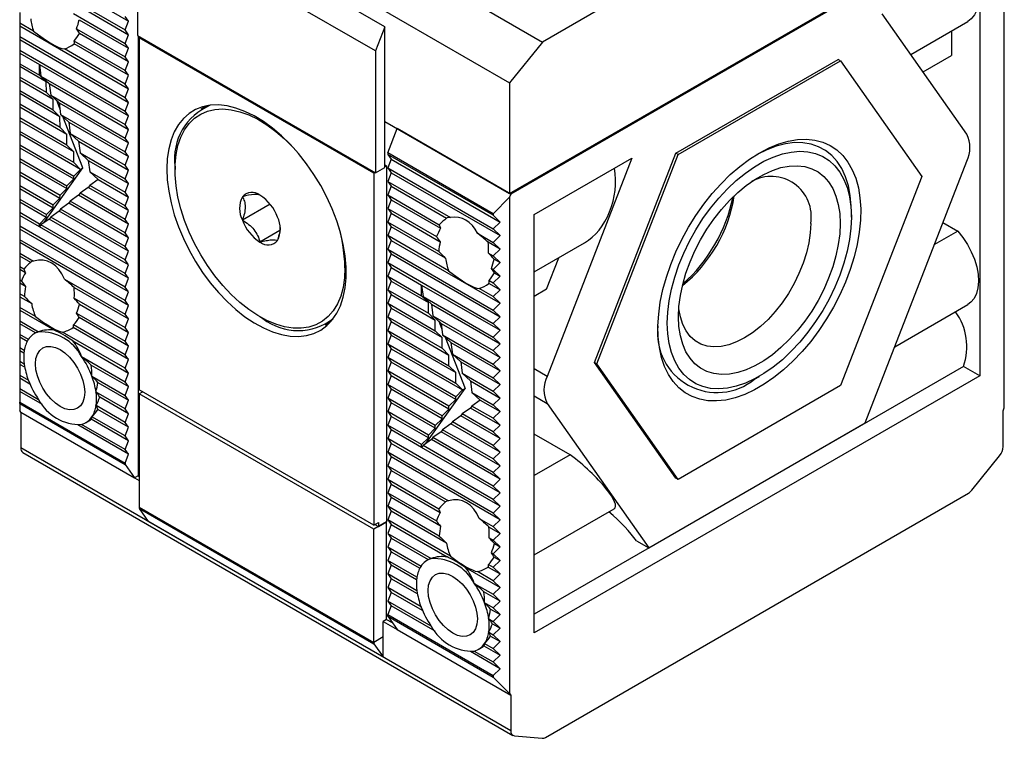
# Model space of a CAD drawing. Header units: millimetres. Extents: x 13 to 546, y 13 to 419.
# Tile 11 of 13: x 457 to 516, y 278 to 321. Entities that reach past the tile are written whole.
import ezdxf

# ---------------------------------------------------------------- set-up
doc = ezdxf.new("R2010")
doc.units = ezdxf.units.MM
doc.header["$LTSCALE"] = 2

msp = doc.modelspace()

# ---------------------------------------------------------------- linework, layer by layer
for p, q in [((458.979, 336.906), (488.395, 319.925)), ((456.999, 334.443), (486.415, 317.462)), ((514.133, 334.783), (488.395, 319.925)), ((478.884, 320.843), (464.53, 329.129)), ((486.415, 310.78), (516.113, 327.924)), ((516.184, 327.884), (486.485, 310.739)), ((478.318, 319.385), (463.964, 327.671)), ((463.964, 327.671), (463.964, 320.311)), ((516.255, 297.854), (516.255, 327.783)), ((456.858, 324.976), (463.426, 321.184)), ((514.77, 325.026), (514.77, 299.795)), ((459.438, 322.842), (463.222, 320.658)), ((460.079, 322.3), (463.426, 320.367)), ((456.858, 321.709), (456.858, 321.065)), ((460.112, 321.636), (463.222, 319.841)), ((463.426, 321.184), (463.222, 321.474)), ((513.99, 314.369), (508.887, 321.63)), ((456.858, 321.065), (456.858, 320.893)), ((457.698, 320.58), (456.858, 321.065)), ((456.858, 320.893), (463.426, 317.101)), ((456.858, 320.893), (456.858, 320.249)), ((460.445, 321.272), (463.426, 319.551)), ((463.222, 320.658), (463.426, 321.184)), ((478.884, 320.843), (478.318, 319.385)), ((478.884, 315.127), (478.884, 320.843)), ((510.616, 319.17), (514.057, 321.157)), ((456.858, 320.249), (463.222, 316.575)), ((456.858, 320.249), (456.858, 320.076)), ((460.287, 320.719), (463.222, 319.025)), ((463.426, 318.734), (460.461, 320.446)), ((463.426, 320.367), (463.222, 320.658)), ((463.222, 319.841), (463.426, 320.367)), ((463.964, 320.311), (478.318, 312.024)), ((463.999, 320.29), (463.999, 293.753)), ((464.07, 320.168), (464.141, 320.209)), ((464.07, 320.168), (464.07, 298.938)), ((478.212, 312.004), (464.07, 320.168)), ((513.073, 320.589), (513.073, 319.114)), ((456.858, 320.076), (463.426, 316.285)), ((456.858, 320.076), (456.858, 319.432)), ((463.426, 317.918), (460.137, 319.816)), ((463.222, 318.208), (460.145, 319.984)), ((463.426, 319.551), (463.222, 319.841)), ((488.395, 319.925), (486.415, 317.462)), ((456.858, 319.432), (463.222, 315.759)), ((456.858, 319.432), (456.858, 319.26)), ((456.858, 319.26), (458.052, 318.57)), ((456.858, 319.26), (456.858, 318.616)), ((463.222, 317.392), (459.553, 319.51)), ((463.222, 319.025), (463.426, 319.551)), ((463.426, 318.734), (463.222, 319.025)), ((478.318, 319.385), (478.318, 312.024)), ((511.353, 318.121), (513.073, 319.114)), ((456.858, 318.616), (458.054, 317.925)), ((456.858, 318.616), (456.858, 318.443)), ((458.464, 317.516), (456.858, 318.443)), ((456.858, 318.443), (456.858, 317.799)), ((458.052, 318.57), (463.426, 315.468)), ((458.052, 318.57), (458.142, 317.874)), ((458.054, 317.925), (458.052, 318.57)), ((463.222, 318.208), (463.426, 318.734)), ((496.436, 313.217), (506.234, 318.873)), ((496.577, 313.135), (506.375, 318.792)), ((506.375, 318.792), (506.234, 318.873)), ((506.375, 318.792), (511.274, 311.821)), ((458.466, 316.871), (456.858, 317.799)), ((456.858, 317.799), (456.858, 317.627)), ((458.464, 317.516), (458.054, 317.925)), ((458.142, 317.874), (463.222, 314.942)), ((458.142, 317.874), (458.641, 317.414)), ((463.426, 317.918), (463.222, 318.208)), ((463.222, 317.392), (463.426, 317.918)), ((458.877, 316.461), (456.858, 317.627)), ((456.858, 317.627), (456.858, 316.983)), ((458.466, 316.871), (458.464, 317.516)), ((458.641, 317.414), (463.426, 314.652)), ((458.641, 317.414), (458.732, 316.718)), ((463.426, 317.101), (463.222, 317.392)), ((486.415, 317.462), (486.415, 310.78)), ((458.879, 315.816), (456.858, 316.983)), ((456.858, 316.983), (456.858, 316.81)), ((459.289, 315.407), (456.858, 316.81)), ((456.858, 316.81), (456.858, 316.166)), ((458.877, 316.461), (458.466, 316.871)), ((458.732, 316.718), (463.222, 314.125)), ((458.732, 316.718), (459.23, 316.257)), ((463.222, 316.575), (463.426, 317.101)), ((459.291, 314.761), (456.858, 316.166)), ((456.858, 316.166), (456.858, 315.994)), ((459.702, 314.352), (456.858, 315.994)), ((456.858, 315.994), (456.858, 315.35)), ((458.879, 315.816), (458.877, 316.461)), ((459.275, 315.91), (459.089, 316.388)), ((459.23, 316.257), (463.426, 313.835)), ((459.23, 316.257), (459.321, 315.561)), ((463.426, 316.285), (463.222, 316.575)), ((463.222, 315.759), (463.426, 316.285)), ((468.145, 316.076), (467.78, 315.865)), ((459.289, 315.407), (458.879, 315.816)), ((459.291, 314.761), (459.289, 315.407)), ((459.321, 315.561), (463.222, 313.309)), ((459.321, 315.561), (459.82, 315.1)), ((460.676, 312.329), (459.464, 315.429)), ((463.426, 315.468), (463.222, 315.759)), ((463.222, 314.942), (463.426, 315.468)), ((459.704, 313.707), (456.858, 315.35)), ((456.858, 315.35), (456.858, 315.177)), ((460.114, 313.297), (456.858, 315.177)), ((456.858, 315.177), (456.858, 314.533)), ((459.82, 315.1), (463.426, 313.019)), ((459.82, 315.1), (459.91, 314.404)), ((463.426, 314.652), (463.222, 314.942)), ((478.884, 315.127), (486.415, 310.78)), ((478.884, 312.351), (478.884, 315.127)), ((460.116, 312.652), (456.858, 314.533)), ((456.858, 314.533), (456.858, 314.361)), ((460.527, 312.243), (456.858, 314.361)), ((456.858, 314.361), (456.858, 313.717)), ((459.702, 314.352), (459.291, 314.761)), ((459.704, 313.707), (459.702, 314.352)), ((459.91, 314.404), (463.222, 312.492)), ((459.91, 314.404), (460.409, 313.944)), ((463.222, 314.125), (463.426, 314.652)), ((479.061, 313.241), (479.627, 314.699)), ((486.485, 310.739), (479.627, 314.699)), ((456.858, 313.717), (460.116, 311.835)), ((456.858, 313.717), (456.858, 313.544)), ((460.114, 313.297), (459.704, 313.707)), ((460.409, 313.944), (463.426, 312.202)), ((460.409, 313.944), (460.499, 313.247)), ((463.426, 313.835), (463.222, 314.125)), ((463.222, 313.309), (463.426, 313.835)), ((456.858, 313.544), (460.114, 311.664)), ((456.858, 313.544), (456.858, 312.9)), ((460.116, 312.652), (460.114, 313.297)), ((460.499, 313.247), (463.222, 311.676)), ((460.499, 313.247), (460.998, 312.787)), ((463.426, 313.019), (463.222, 313.309)), ((485.425, 309.567), (479.061, 313.241)), ((479.061, 313.241), (479.061, 313.147)), ((485.425, 309.473), (479.061, 313.147)), ((479.061, 313.147), (479.265, 312.857)), ((491.537, 300.59), (496.436, 313.217)), ((491.678, 300.509), (496.577, 313.135)), ((496.577, 313.135), (496.436, 313.217)), ((456.858, 312.9), (459.704, 311.257)), ((456.858, 312.9), (456.858, 312.727)), ((456.858, 312.727), (459.702, 311.086)), ((456.858, 312.727), (456.858, 312.084)), ((460.527, 312.243), (460.116, 312.652)), ((460.998, 312.787), (463.426, 311.385)), ((460.998, 312.787), (461.089, 312.091)), ((463.222, 312.492), (463.426, 313.019)), ((463.426, 312.202), (463.222, 312.492)), ((466.227, 312.431), (466.227, 312.227)), ((478.884, 312.514), (478.99, 312.453)), ((478.99, 312.453), (478.884, 312.392)), ((478.99, 312.453), (478.99, 290.978)), ((479.265, 312.857), (479.061, 312.331)), ((479.265, 312.857), (485.833, 309.065)), ((487.9, 309.514), (493.782, 312.91)), ((493.782, 312.91), (488.679, 299.757)), ((507.867, 296.953), (513.99, 312.736)), ((456.858, 312.084), (459.291, 310.679)), ((456.858, 312.084), (456.858, 311.911)), ((456.858, 311.911), (459.289, 310.507)), ((456.858, 311.911), (456.858, 311.267)), ((458.312, 309.013), (460.676, 312.329)), ((460.114, 311.664), (460.116, 311.835)), ((460.116, 311.835), (460.527, 312.243)), ((460.527, 312.243), (460.676, 312.329)), ((461.089, 312.091), (463.222, 310.859)), ((461.089, 312.091), (461.587, 311.63)), ((463.222, 311.676), (463.426, 312.202)), ((478.283, 312.045), (478.212, 312.004)), ((478.212, 312.004), (478.212, 290.774)), ((478.318, 312.024), (478.884, 312.351)), ((479.061, 312.331), (485.425, 308.657)), ((479.061, 312.331), (479.265, 312.04)), ((479.265, 312.04), (479.061, 311.514)), ((479.265, 312.04), (485.833, 308.248)), ((456.858, 311.267), (458.879, 310.1)), ((456.858, 311.267), (456.858, 311.094)), ((459.702, 311.086), (459.704, 311.257)), ((459.704, 311.257), (460.114, 311.664)), ((461.089, 311.274), (460.998, 311.154)), ((461.587, 311.63), (461.089, 311.274)), ((463.222, 310.043), (461.089, 311.274)), ((461.587, 311.63), (463.426, 310.569)), ((463.426, 311.385), (463.222, 311.676)), ((463.222, 310.859), (463.426, 311.385)), ((479.061, 311.514), (482.845, 309.33)), ((479.061, 311.514), (479.265, 311.224)), ((511.274, 311.821), (506.375, 299.195)), ((456.858, 311.094), (458.877, 309.929)), ((456.858, 311.094), (456.858, 310.45)), ((459.289, 310.507), (459.291, 310.679)), ((459.291, 310.679), (459.702, 311.086)), ((460.409, 310.677), (459.91, 310.321)), ((460.499, 310.798), (460.409, 310.677)), ((463.426, 308.936), (460.409, 310.677)), ((460.998, 311.154), (460.499, 310.798)), ((463.222, 309.226), (460.499, 310.798)), ((463.426, 309.752), (460.998, 311.154)), ((463.426, 310.569), (463.222, 310.859)), ((479.265, 311.224), (479.061, 310.698)), ((479.061, 310.698), (482.17, 308.902)), ((479.061, 310.698), (479.265, 310.407)), ((479.265, 311.224), (482.612, 309.291)), ((486.485, 310.739), (486.415, 310.557)), ((456.858, 310.45), (458.466, 309.522)), ((456.858, 310.45), (456.858, 310.278)), ((456.858, 310.278), (458.464, 309.35)), ((456.858, 310.278), (456.858, 309.634)), ((458.877, 309.929), (458.879, 310.1)), ((458.879, 310.1), (459.289, 310.507)), ((459.82, 310.201), (459.321, 309.845)), ((459.91, 310.321), (459.82, 310.201)), ((463.426, 308.119), (459.82, 310.201)), ((463.222, 308.41), (459.91, 310.321)), ((463.222, 310.043), (463.426, 310.569)), ((471.966, 310.139), (470.293, 309.173)), ((479.265, 310.407), (479.061, 309.881)), ((479.265, 310.407), (482.246, 308.686)), ((485.425, 309.567), (486.415, 310.557)), ((486.415, 310.557), (486.415, 280.628)), ((458.054, 308.943), (456.858, 309.634)), ((456.858, 309.634), (456.858, 309.461)), ((458.052, 308.772), (456.858, 309.461)), ((456.858, 309.461), (456.858, 308.817)), ((458.464, 309.35), (458.466, 309.522)), ((458.466, 309.522), (458.877, 309.929)), ((459.23, 309.725), (458.732, 309.369)), ((459.321, 309.845), (459.23, 309.725)), ((463.426, 307.303), (459.23, 309.725)), ((463.222, 307.593), (459.321, 309.845)), ((463.426, 309.752), (463.222, 310.043)), ((463.222, 309.226), (463.426, 309.752)), ((479.061, 309.881), (481.996, 308.187)), ((479.061, 309.881), (479.265, 309.591)), ((479.265, 309.591), (479.061, 309.064)), ((479.265, 309.591), (482.23, 307.879)), ((485.425, 309.567), (485.425, 309.473)), ((485.833, 309.065), (485.425, 309.473)), ((487.9, 284.283), (487.9, 309.514)), ((507.027, 309.369), (507.027, 309.696)), ((458.052, 308.772), (458.054, 308.943)), ((458.142, 308.892), (458.052, 308.772)), ((458.054, 308.943), (458.464, 309.35)), ((458.641, 309.248), (458.142, 308.892)), ((463.222, 305.96), (458.142, 308.892)), ((458.732, 309.369), (458.641, 309.248)), ((463.426, 306.486), (458.641, 309.248)), ((463.222, 306.777), (458.732, 309.369)), ((463.426, 308.936), (463.222, 309.226)), ((463.222, 308.41), (463.426, 308.936)), ((482.137, 307.289), (479.061, 309.064)), ((479.061, 309.064), (479.265, 308.774)), ((485.425, 308.657), (485.833, 309.065)), ((512.554, 309.035), (513.448, 308.519)), ((463.222, 305.144), (456.858, 308.817)), ((456.858, 308.817), (456.858, 308.645)), ((463.426, 304.853), (456.858, 308.645)), ((456.858, 308.645), (456.858, 308.001)), ((463.426, 305.67), (458.052, 308.772)), ((463.426, 308.119), (463.222, 308.41)), ((472.558, 308.549), (471.353, 307.854)), ((479.265, 308.774), (479.061, 308.248)), ((482.554, 306.876), (479.265, 308.774)), ((484.469, 308.392), (485.425, 307.84)), ((485.833, 308.248), (485.425, 308.657)), ((513.448, 308.519), (512.039, 307.706)), ((463.222, 304.327), (456.858, 308.001)), ((456.858, 308.001), (456.858, 307.828)), ((463.426, 304.037), (456.858, 307.828)), ((456.858, 307.828), (456.858, 307.184)), ((463.222, 307.593), (463.426, 308.119)), ((482.73, 306.13), (479.061, 308.248)), ((479.061, 308.248), (479.265, 307.957)), ((479.265, 307.957), (479.061, 307.431)), ((479.265, 307.957), (485.833, 304.166)), ((485.833, 307.432), (485.11, 307.849)), ((485.425, 307.84), (485.833, 308.248)), ((485.833, 307.432), (485.425, 307.84)), ((487.9, 306.057), (490.929, 307.805)), ((456.858, 307.184), (457.698, 306.699)), ((456.858, 307.184), (456.858, 307.012)), ((463.426, 307.303), (463.222, 307.593)), ((463.222, 306.777), (463.426, 307.303)), ((479.061, 307.431), (485.425, 303.758)), ((479.061, 307.431), (479.265, 307.141)), ((479.265, 307.141), (479.061, 306.615)), ((479.265, 307.141), (485.833, 303.349)), ((485.144, 307.186), (485.425, 307.024)), ((485.425, 307.024), (485.833, 307.432)), ((457.522, 306.628), (456.858, 307.012)), ((456.858, 307.012), (456.858, 306.368)), ((463.426, 306.486), (463.222, 306.777)), ((479.061, 306.615), (485.425, 302.941)), ((479.061, 306.615), (479.265, 306.324)), ((485.833, 306.615), (485.425, 307.024)), ((485.425, 306.207), (485.833, 306.615)), ((485.477, 306.821), (485.833, 306.615)), ((488.639, 305.009), (489.377, 306.909)), ((457.106, 306.225), (456.858, 306.368)), ((456.858, 306.368), (456.858, 306.195)), ((457.199, 305.998), (456.858, 306.195)), ((456.858, 306.195), (456.858, 305.551)), ((463.222, 305.96), (463.426, 306.486)), ((463.426, 305.67), (463.222, 305.96)), ((479.265, 306.324), (479.061, 305.798)), ((479.265, 306.324), (481.103, 305.263)), ((485.318, 306.269), (485.425, 306.207)), ((485.833, 305.799), (485.425, 306.207)), ((485.492, 305.996), (485.833, 305.799)), ((456.964, 305.49), (456.858, 305.551)), ((456.858, 305.551), (456.858, 305.379)), ((457.214, 305.173), (456.858, 305.379)), ((456.858, 305.379), (456.858, 304.735)), ((459.553, 305.628), (463.222, 303.51)), ((463.222, 305.144), (463.426, 305.67)), ((479.061, 305.798), (481.106, 304.618)), ((479.061, 305.798), (479.265, 305.508)), ((479.265, 305.508), (479.061, 304.982)), ((479.265, 305.508), (481.516, 304.208)), ((485.169, 305.366), (485.833, 304.982)), ((485.177, 305.534), (485.425, 305.391)), ((485.425, 305.391), (485.833, 305.799)), ((485.833, 304.982), (485.425, 305.391)), ((457.139, 304.572), (456.858, 304.735)), ((456.858, 304.735), (456.858, 304.562)), ((460.137, 305.118), (463.426, 303.22)), ((463.426, 304.853), (463.222, 305.144)), ((463.222, 304.327), (463.426, 304.853)), ((479.061, 304.982), (481.518, 303.563)), ((479.061, 304.982), (479.265, 304.691)), ((481.103, 305.263), (485.833, 302.533)), ((481.103, 305.263), (481.194, 304.567)), ((481.106, 304.618), (481.103, 305.263)), ((485.425, 304.574), (484.584, 305.059)), ((485.425, 304.574), (485.833, 304.982)), ((488.639, 305.009), (487.9, 304.582)), ((456.858, 304.562), (457.581, 304.145)), ((456.858, 304.562), (456.858, 303.918)), ((460.145, 304.47), (463.222, 302.694)), ((460.461, 304.115), (463.426, 302.403)), ((463.426, 304.037), (463.222, 304.327)), ((479.265, 304.691), (479.061, 304.165)), ((479.061, 304.165), (481.931, 302.509)), ((479.061, 304.165), (479.265, 303.875)), ((479.265, 304.691), (481.928, 303.154)), ((481.516, 304.208), (481.106, 304.618)), ((481.194, 304.567), (485.425, 302.124)), ((481.194, 304.567), (481.693, 304.106)), ((481.518, 303.563), (481.516, 304.208)), ((485.833, 304.166), (485.425, 304.574)), ((485.425, 303.758), (485.833, 304.166)), ((457.813, 303.367), (456.858, 303.918)), ((456.858, 303.918), (456.858, 303.746)), ((456.858, 303.746), (458.949, 302.538)), ((456.858, 303.746), (456.858, 303.102)), ((460.287, 303.572), (463.222, 301.877)), ((463.222, 303.51), (463.426, 304.037)), ((479.265, 303.875), (479.061, 303.349)), ((479.265, 303.875), (482.341, 302.099)), ((481.928, 303.154), (481.518, 303.563)), ((481.693, 304.106), (485.833, 301.716)), ((481.693, 304.106), (481.783, 303.41)), ((485.833, 303.349), (485.425, 303.758)), ((509.649, 301.546), (514.057, 304.091)), ((456.858, 303.102), (458.001, 302.442)), ((456.858, 303.102), (456.858, 302.929)), ((457.816, 302.376), (456.858, 302.929)), ((456.858, 302.929), (456.858, 302.285)), ((463.426, 301.587), (460.445, 303.308)), ((463.426, 303.22), (463.222, 303.51)), ((463.222, 302.694), (463.426, 303.22)), ((471.353, 303.348), (471.529, 303.246)), ((475.28, 302.874), (475.645, 303.085)), ((479.061, 303.349), (482.343, 301.454)), ((479.061, 303.349), (479.265, 303.058)), ((479.265, 303.058), (479.061, 302.532)), ((479.265, 303.058), (482.753, 301.044)), ((481.783, 303.41), (485.425, 301.308)), ((481.783, 303.41), (482.282, 302.95)), ((481.931, 302.509), (481.928, 303.154)), ((482.14, 303.081), (482.327, 302.603)), ((482.282, 302.95), (485.833, 300.9)), ((482.282, 302.95), (482.372, 302.253)), ((485.425, 302.941), (485.833, 303.349)), ((485.833, 302.533), (485.425, 302.941)), ((457.873, 302.409), (457.747, 302.337)), ((463.222, 300.244), (459.438, 302.429)), ((463.426, 300.77), (460.079, 302.703)), ((463.222, 301.061), (460.112, 302.856)), ((463.426, 302.403), (463.222, 302.694)), ((463.222, 301.877), (463.426, 302.403)), ((479.061, 302.532), (482.755, 300.399)), ((479.061, 302.532), (479.265, 302.242)), ((482.341, 302.099), (481.931, 302.509)), ((485.425, 302.124), (485.833, 302.533)), ((457.379, 301.984), (456.858, 302.285)), ((456.858, 302.285), (456.858, 302.112)), ((457.304, 301.855), (456.858, 302.112)), ((456.858, 302.112), (456.858, 301.469)), ((460.054, 301.901), (463.426, 299.954)), ((463.426, 301.587), (463.222, 301.877)), ((479.265, 302.242), (479.061, 301.716)), ((479.265, 302.242), (483.166, 299.99)), ((482.343, 301.454), (482.341, 302.099)), ((482.372, 302.253), (485.425, 300.491)), ((482.372, 302.253), (482.871, 301.793)), ((482.515, 302.122), (483.728, 299.021)), ((482.871, 301.793), (485.833, 300.083)), ((482.871, 301.793), (482.962, 301.097)), ((485.833, 301.716), (485.425, 302.124)), ((457.134, 301.309), (456.858, 301.469)), ((456.858, 301.469), (456.858, 301.296)), ((457.115, 301.148), (456.858, 301.296)), ((456.858, 301.296), (456.858, 300.652)), ((463.222, 301.061), (463.426, 301.587)), ((479.061, 301.716), (483.168, 299.345)), ((479.061, 301.716), (479.265, 301.425)), ((479.265, 301.425), (479.061, 300.899)), ((479.265, 301.425), (483.578, 298.935)), ((482.753, 301.044), (482.343, 301.454)), ((485.425, 301.308), (485.833, 301.716)), ((485.833, 300.9), (485.425, 301.308)), ((457.134, 300.493), (456.858, 300.652)), ((456.858, 300.652), (456.858, 300.479)), ((460.593, 300.945), (463.222, 299.428)), ((463.426, 300.77), (463.222, 301.061)), ((463.222, 300.244), (463.426, 300.77)), ((483.168, 298.528), (479.061, 300.899)), ((479.061, 300.899), (479.265, 300.609)), ((479.265, 300.609), (479.061, 300.082)), ((483.166, 298.357), (479.265, 300.609)), ((482.755, 300.399), (482.753, 301.044)), ((482.962, 301.097), (485.425, 299.675)), ((482.962, 301.097), (483.46, 300.636)), ((483.46, 300.636), (485.833, 299.267)), ((483.46, 300.636), (483.551, 299.94)), ((485.425, 300.491), (485.833, 300.9)), ((491.537, 300.59), (491.678, 300.509)), ((496.436, 293.62), (491.537, 300.59)), ((457.164, 300.303), (456.858, 300.479)), ((456.858, 300.479), (456.858, 299.835)), ((461.176, 300.436), (463.426, 299.137)), ((463.426, 299.954), (463.222, 300.244)), ((482.755, 297.95), (479.061, 300.082)), ((479.061, 300.082), (479.265, 299.792)), ((483.166, 299.99), (482.755, 300.399)), ((483.168, 299.345), (483.166, 299.99)), ((485.833, 300.083), (485.425, 300.491)), ((485.425, 299.675), (485.833, 300.083)), ((513.791, 300.36), (487.9, 285.413)), ((488.679, 299.757), (487.9, 300.207)), ((496.577, 293.538), (491.678, 300.509)), ((514.77, 299.795), (513.791, 300.36)), ((456.858, 299.835), (457.379, 299.535)), ((456.858, 299.835), (456.858, 299.663)), ((456.858, 299.663), (457.469, 299.31)), ((456.858, 299.663), (456.858, 299.019)), ((461.216, 299.769), (463.222, 298.611)), ((461.576, 299.389), (463.426, 298.321)), ((463.222, 299.428), (463.426, 299.954)), ((463.426, 299.137), (463.222, 299.428)), ((479.265, 299.792), (479.061, 299.266)), ((482.753, 297.778), (479.265, 299.792)), ((483.551, 299.94), (485.425, 298.858)), ((483.551, 299.94), (484.05, 299.479)), ((484.05, 299.479), (485.833, 298.45)), ((484.05, 299.479), (484.14, 298.783)), ((485.833, 299.267), (485.425, 299.675)), ((514.77, 299.795), (487.9, 284.283)), ((501.194, 299.592), (501.477, 299.756)), ((456.858, 299.019), (458.001, 298.359)), ((456.858, 299.019), (456.858, 298.846)), ((458.235, 298.051), (456.858, 298.846)), ((456.858, 298.846), (456.858, 298.202)), ((463.222, 297.795), (461.461, 298.811)), ((463.222, 298.611), (463.426, 299.137)), ((478.212, 290.774), (464.07, 298.938)), ((464.282, 298.815), (464.07, 298.693)), ((482.343, 297.371), (479.061, 299.266)), ((479.061, 299.266), (479.265, 298.976)), ((479.265, 298.976), (479.061, 298.449)), ((482.341, 297.2), (479.265, 298.976)), ((481.363, 295.706), (483.728, 299.021)), ((483.578, 298.935), (483.168, 299.345)), ((483.168, 298.528), (483.578, 298.935)), ((483.578, 298.935), (483.728, 299.021)), ((484.14, 298.783), (485.425, 298.042)), ((484.14, 298.783), (484.639, 298.323)), ((485.425, 298.858), (485.833, 299.267)), ((485.833, 298.45), (485.425, 298.858)), ((506.375, 299.195), (496.577, 293.538)), ((456.858, 298.202), (463.222, 294.529)), ((456.858, 298.109), (456.858, 298.202)), ((463.426, 297.504), (461.693, 298.504)), ((463.426, 298.321), (463.222, 298.611)), ((463.222, 297.795), (463.426, 298.321)), ((478.212, 290.529), (464.07, 298.693)), ((464.07, 298.693), (464.07, 291.875)), ((481.931, 296.793), (479.061, 298.449)), ((479.061, 298.449), (479.265, 298.159)), ((482.755, 297.95), (483.166, 298.357)), ((483.166, 298.357), (483.168, 298.528)), ((484.639, 298.323), (484.14, 297.967)), ((484.639, 298.323), (485.833, 297.633)), ((485.425, 298.042), (485.833, 298.45)), ((487.9, 298.574), (488.679, 298.124)), ((456.858, 298.109), (463.222, 294.435)), ((456.858, 298.109), (456.858, 297.69)), ((456.928, 297.59), (456.858, 297.69)), ((456.928, 297.59), (456.928, 295.437)), ((456.928, 297.59), (463.787, 293.63)), ((463.222, 296.978), (461.461, 297.995)), ((463.426, 296.688), (461.576, 297.755)), ((463.426, 297.504), (463.222, 297.795)), ((479.265, 298.159), (479.061, 297.633)), ((481.518, 296.214), (479.061, 297.633)), ((479.061, 297.633), (479.265, 297.342)), ((481.928, 296.621), (479.265, 298.159)), ((482.343, 297.371), (482.753, 297.778)), ((482.753, 297.778), (482.755, 297.95)), ((484.05, 297.846), (483.551, 297.49)), ((484.14, 297.967), (484.05, 297.846)), ((485.833, 296.817), (484.05, 297.846)), ((485.425, 297.225), (484.14, 297.967)), ((485.833, 297.633), (485.425, 298.042)), ((485.425, 297.225), (485.833, 297.633)), ((488.679, 298.124), (494.803, 289.411)), ((516.184, 297.671), (516.255, 297.854)), ((516.184, 295.518), (516.184, 297.671)), ((460.847, 296.967), (460.973, 297.04)), ((463.426, 295.871), (461.176, 297.17)), ((463.222, 296.162), (461.216, 297.32)), ((463.222, 296.978), (463.426, 297.504)), ((479.265, 297.342), (479.061, 296.816)), ((481.516, 296.043), (479.265, 297.342)), ((481.931, 296.793), (482.341, 297.2)), ((482.341, 297.2), (482.343, 297.371)), ((482.962, 297.014), (482.871, 296.894)), ((483.46, 297.37), (482.962, 297.014)), ((485.425, 295.592), (482.962, 297.014)), ((483.551, 297.49), (483.46, 297.37)), ((485.833, 296), (483.46, 297.37)), ((485.425, 296.409), (483.551, 297.49)), ((485.833, 296.817), (485.425, 297.225)), ((463.426, 295.055), (460.36, 296.825)), ((463.222, 295.345), (460.593, 296.862)), ((463.426, 296.688), (463.222, 296.978)), ((463.222, 296.162), (463.426, 296.688)), ((481.106, 295.636), (479.061, 296.816)), ((479.061, 296.816), (479.265, 296.526)), ((479.265, 296.526), (479.061, 296)), ((481.103, 295.465), (479.265, 296.526)), ((481.518, 296.214), (481.928, 296.621)), ((482.282, 296.417), (481.783, 296.061)), ((481.928, 296.621), (481.931, 296.793)), ((482.372, 296.538), (482.282, 296.417)), ((485.833, 294.367), (482.282, 296.417)), ((482.871, 296.894), (482.372, 296.538)), ((485.425, 294.776), (482.372, 296.538)), ((485.833, 295.184), (482.871, 296.894)), ((485.425, 296.409), (485.833, 296.817)), ((485.833, 296), (485.425, 296.409)), ((494.803, 289.411), (507.867, 296.953)), ((463.426, 295.871), (463.222, 296.162)), ((463.222, 295.345), (463.426, 295.871)), ((485.425, 292.326), (479.061, 296)), ((479.061, 296), (479.265, 295.709)), ((481.106, 295.636), (481.516, 296.043)), ((481.693, 295.941), (481.194, 295.585)), ((481.516, 296.043), (481.518, 296.214)), ((481.783, 296.061), (481.693, 295.941)), ((485.833, 293.551), (481.693, 295.941)), ((485.425, 293.959), (481.783, 296.061)), ((485.425, 295.592), (485.833, 296)), ((490.072, 295.024), (487.9, 296.278)), ((486.485, 278.374), (456.928, 295.437)), ((463.426, 295.055), (463.222, 295.345)), ((479.265, 295.709), (479.061, 295.183)), ((485.833, 291.918), (479.265, 295.709)), ((481.103, 295.465), (481.106, 295.636)), ((481.194, 295.585), (481.103, 295.465)), ((485.833, 292.734), (481.103, 295.465)), ((485.425, 293.142), (481.194, 295.585)), ((485.833, 295.184), (485.425, 295.592)), ((457.053, 295.162), (486.61, 278.099)), ((463.222, 294.529), (463.426, 295.055)), ((485.425, 291.509), (479.061, 295.183)), ((479.061, 295.183), (479.265, 294.893)), ((479.265, 294.893), (479.061, 294.367)), ((485.833, 291.101), (479.265, 294.893)), ((485.425, 294.776), (485.833, 295.184)), ((485.833, 294.367), (485.425, 294.776)), ((490.072, 295.024), (487.9, 293.77)), ((514.303, 292.895), (515.972, 294.972)), ((463.222, 294.529), (463.222, 294.435)), ((463.222, 294.435), (463.787, 293.63)), ((479.061, 294.367), (482.73, 292.249)), ((479.061, 294.367), (479.265, 294.076)), ((479.265, 294.076), (479.061, 293.55)), ((479.265, 294.076), (482.554, 292.178)), ((485.425, 293.959), (485.833, 294.367)), ((463.999, 293.753), (463.787, 293.63)), ((463.787, 293.63), (464.07, 293.467)), ((463.999, 293.753), (464.07, 293.712)), ((479.061, 293.55), (482.137, 291.774)), ((479.061, 293.55), (479.265, 293.26)), ((485.833, 293.551), (485.425, 293.959)), ((485.425, 293.142), (485.833, 293.551)), ((496.577, 293.538), (496.436, 293.62)), ((479.265, 293.26), (479.061, 292.734)), ((479.265, 293.26), (482.23, 291.548)), ((485.833, 292.734), (485.425, 293.142)), ((479.061, 292.734), (481.996, 291.039)), ((479.061, 292.734), (479.265, 292.443)), ((479.265, 292.443), (479.061, 291.917)), ((482.246, 290.722), (479.265, 292.443)), ((485.425, 292.326), (485.833, 292.734)), ((485.833, 291.918), (485.425, 292.326)), ((488.579, 277.979), (514.09, 292.707)), ((464.07, 291.875), (478.212, 283.711)), ((464.07, 291.875), (464.07, 291.853)), ((478.212, 283.689), (464.07, 291.853)), ((464.089, 291.783), (478.231, 283.618)), ((464.636, 291.005), (464.089, 291.783)), ((482.17, 290.122), (479.061, 291.917)), ((479.061, 291.917), (479.265, 291.627)), ((485.425, 291.509), (485.833, 291.918)), ((487.9, 288.991), (492.719, 291.773)), ((479.265, 291.627), (479.061, 291.101)), ((482.845, 288.916), (479.061, 291.101)), ((479.061, 291.101), (479.265, 290.81)), ((482.612, 289.694), (479.265, 291.627)), ((484.584, 291.178), (485.425, 290.693)), ((485.833, 291.101), (485.425, 291.509)), ((485.425, 290.693), (485.833, 291.101)), ((464.636, 291.005), (478.778, 282.841)), ((478.99, 290.978), (478.212, 290.529)), ((478.212, 290.774), (478.495, 290.937)), ((478.212, 283.711), (478.212, 290.529)), ((478.283, 290.815), (478.495, 290.692)), ((478.495, 290.692), (478.99, 290.978)), ((478.495, 290.937), (478.495, 290.692)), ((478.99, 285.099), (478.99, 290.978)), ((479.265, 290.81), (479.061, 290.284)), ((479.265, 290.81), (482.637, 288.863)), ((485.169, 290.668), (485.833, 290.285)), ((485.833, 290.285), (485.425, 290.693)), ((479.061, 290.284), (481.689, 288.767)), ((479.061, 290.284), (479.265, 289.994)), ((479.265, 289.994), (479.061, 289.467)), ((479.265, 289.994), (481.504, 288.701)), ((485.177, 290.019), (485.425, 289.876)), ((485.425, 289.876), (485.833, 290.285)), ((485.833, 289.468), (485.425, 289.876)), ((479.061, 289.467), (481.067, 288.309)), ((479.061, 289.467), (479.265, 289.177)), ((485.425, 289.06), (485.833, 289.468)), ((485.492, 289.665), (485.833, 289.468)), ((494.06, 289.84), (494.803, 289.411)), ((479.265, 289.177), (479.061, 288.651)), ((479.265, 289.177), (480.992, 288.18)), ((481.561, 288.734), (481.435, 288.662)), ((485.318, 289.121), (485.425, 289.06)), ((485.833, 288.652), (485.425, 289.06)), ((485.477, 288.857), (485.833, 288.652)), ((480.822, 287.634), (479.061, 288.651)), ((479.061, 288.651), (479.265, 288.36)), ((479.265, 288.36), (479.061, 287.834)), ((480.803, 287.473), (479.265, 288.36)), ((483.742, 288.226), (485.833, 287.018)), ((485.11, 288.252), (485.833, 287.835)), ((485.144, 288.406), (485.425, 288.243)), ((485.425, 288.243), (485.833, 288.652)), ((485.833, 287.835), (485.425, 288.243)), ((480.822, 286.818), (479.061, 287.834)), ((479.061, 287.834), (479.265, 287.544)), ((479.265, 287.544), (479.061, 287.018)), ((480.852, 286.628), (479.265, 287.544)), ((485.425, 287.427), (484.469, 287.978)), ((485.425, 287.427), (485.833, 287.835)), ((481.067, 285.86), (479.061, 287.018)), ((479.061, 287.018), (479.265, 286.727)), ((484.281, 287.27), (485.425, 286.61)), ((485.833, 287.018), (485.425, 287.427)), ((485.425, 286.61), (485.833, 287.018)), ((479.265, 286.727), (479.061, 286.201)), ((481.158, 285.635), (479.265, 286.727)), ((485.833, 286.202), (484.864, 286.761)), ((485.833, 286.202), (485.425, 286.61)), ((481.689, 284.684), (479.061, 286.201)), ((479.061, 286.201), (479.265, 285.911)), ((479.265, 285.911), (479.061, 285.385)), ((481.923, 284.377), (479.265, 285.911)), ((485.425, 285.794), (484.904, 286.094)), ((485.264, 285.714), (485.833, 285.385)), ((485.425, 285.794), (485.833, 286.202)), ((485.833, 285.385), (485.425, 285.794)), ((479.061, 285.385), (485.425, 281.711)), ((479.061, 285.291), (479.061, 285.385)), ((479.061, 285.291), (485.425, 281.618)), ((479.061, 285.291), (479.627, 284.487)), ((485.149, 285.137), (485.425, 284.977)), ((485.425, 284.977), (485.833, 285.385)), ((478.99, 285.099), (478.778, 284.976)), ((478.778, 284.976), (479.627, 284.487)), ((478.778, 284.037), (478.778, 284.976)), ((478.99, 285.099), (479.337, 284.899)), ((485.381, 284.83), (485.833, 284.569)), ((485.833, 284.569), (485.425, 284.977)), ((485.425, 284.161), (485.833, 284.569)), ((478.778, 284.037), (478.212, 283.711)), ((478.778, 282.841), (478.778, 284.037)), ((479.627, 284.487), (486.485, 280.527)), ((485.149, 284.32), (485.425, 284.161)), ((485.264, 284.081), (485.833, 283.752)), ((485.833, 283.752), (485.425, 284.161)), ((478.212, 283.711), (478.212, 283.689)), ((478.231, 283.618), (478.778, 282.841)), ((484.535, 283.292), (484.661, 283.365)), ((484.864, 283.495), (485.833, 282.936)), ((484.904, 283.645), (485.425, 283.344)), ((485.425, 283.344), (485.833, 283.752)), ((485.833, 282.936), (485.425, 283.344)), ((485.833, 282.119), (484.048, 283.15)), ((484.281, 283.188), (485.425, 282.527)), ((485.425, 282.527), (485.833, 282.936)), ((485.833, 282.119), (485.425, 282.527)), ((485.425, 281.711), (485.833, 282.119)), ((485.425, 281.711), (485.425, 281.618)), ((486.415, 280.628), (485.425, 281.618)), ((486.415, 280.628), (486.485, 280.527)), ((486.485, 280.527), (486.485, 278.374)), ((486.698, 278.072), (488.367, 277.923))]:
    msp.add_line(p, q)
at = {"flags": 128}
for points in [[(514.109, 324.644), (514.239, 324.394), (514.433, 323.937), (514.577, 323.479), (514.667, 323.029), (514.699, 322.602), (514.674, 322.206), (514.591, 321.854), (514.454, 321.555), (514.265, 321.315), (514.057, 321.157)], [(465.732, 312.268), (465.761, 311.609), (465.846, 310.924), (465.988, 310.221), (466.185, 309.505), (466.434, 308.786), (466.732, 308.071), (467.078, 307.367), (467.467, 306.682), (467.894, 306.023), (468.357, 305.398), (468.848, 304.812), (469.364, 304.272), (469.899, 303.783), (470.447, 303.351), (471.002, 302.981), (471.559, 302.676), (472.111, 302.44), (472.653, 302.275), (473.179, 302.183), (473.684, 302.164), (474.161, 302.219), (474.606, 302.348), (475.015, 302.549), (475.383, 302.82), (475.706, 303.158), (475.98, 303.559), (476.203, 304.02), (476.372, 304.535), (476.486, 305.098), (476.543, 305.705), (476.543, 306.348), (476.486, 307.021), (476.372, 307.716), (476.203, 308.427), (475.98, 309.145), (475.706, 309.863), (475.383, 310.573), (475.015, 311.269), (474.606, 311.942), (474.161, 312.585), (473.684, 313.191), (473.179, 313.755), (472.653, 314.27), (472.111, 314.731), (471.559, 315.132), (471.002, 315.47), (470.447, 315.741), (469.899, 315.942), (469.364, 316.071), (468.848, 316.127), (468.357, 316.108), (467.894, 316.016), (467.467, 315.851), (467.078, 315.615), (466.732, 315.31), (466.434, 314.94), (466.185, 314.508), (465.988, 314.02), (465.846, 313.48), (465.761, 312.894), (465.732, 312.268)], [(476.48, 306.308), (476.451, 305.696), (476.364, 305.124), (476.221, 304.599), (476.022, 304.127), (475.77, 303.713), (475.469, 303.362), (475.12, 303.078), (474.729, 302.864), (474.3, 302.722), (473.837, 302.655), (473.347, 302.663), (472.833, 302.746), (472.303, 302.902), (471.762, 303.131), (471.217, 303.429), (470.673, 303.793), (470.137, 304.219), (469.614, 304.703), (469.112, 305.238), (468.634, 305.819), (468.188, 306.439), (467.777, 307.091), (467.407, 307.768), (467.081, 308.461), (466.804, 309.164), (466.579, 309.868), (466.407, 310.565), (466.292, 311.248), (466.234, 311.908), (466.234, 312.538), (466.292, 313.131), (466.407, 313.681), (466.579, 314.18), (466.804, 314.624), (467.081, 315.007), (467.407, 315.324), (467.777, 315.574), (468.188, 315.752), (468.634, 315.856), (469.112, 315.886), (469.614, 315.841), (470.137, 315.721), (470.673, 315.528), (471.217, 315.264), (471.762, 314.933), (472.303, 314.537), (472.833, 314.081), (473.347, 313.571), (473.52, 313.383)], [(501.476, 313.228), (502.066, 313.536), (502.651, 313.775), (503.225, 313.943), (503.783, 314.038), (504.319, 314.06), (504.828, 314.008), (505.306, 313.883), (505.749, 313.686), (506.151, 313.418), (506.51, 313.083), (506.822, 312.683), (507.084, 312.223), (507.293, 311.706), (507.449, 311.137), (507.548, 310.522), (507.591, 309.866), (507.577, 309.175), (507.505, 308.456), (507.378, 307.716), (507.195, 306.962), (506.959, 306.2), (506.672, 305.438), (506.336, 304.682), (505.955, 303.94), (505.532, 303.22), (505.071, 302.526), (504.577, 301.867), (504.054, 301.248), (503.506, 300.674), (502.94, 300.152), (502.36, 299.686), (501.772, 299.281), (501.181, 298.94), (500.592, 298.666), (500.012, 298.462), (499.446, 298.33), (498.899, 298.272), (498.375, 298.287), (497.881, 298.375), (497.42, 298.537), (496.997, 298.769), (496.616, 299.071), (496.28, 299.439), (495.993, 299.869), (495.757, 300.359), (495.575, 300.902), (495.447, 301.495), (495.376, 302.132), (495.361, 302.806), (495.404, 303.511), (495.504, 304.241), (495.659, 304.989), (495.869, 305.749), (496.131, 306.512), (496.442, 307.271), (496.801, 308.021), (497.204, 308.753), (497.646, 309.461), (498.124, 310.138), (498.634, 310.778), (499.17, 311.375), (499.727, 311.923), (500.301, 312.418), (500.886, 312.854), (501.476, 313.228)], [(507.027, 309.696), (507.02, 310.027), (506.962, 310.662), (506.847, 311.254), (506.675, 311.797), (506.449, 312.285), (506.171, 312.714), (505.843, 313.08), (505.47, 313.379), (505.053, 313.607), (504.599, 313.764), (504.11, 313.846), (503.593, 313.854), (503.051, 313.786), (502.491, 313.645), (501.919, 313.431), (501.339, 313.147), (501.332, 313.143)], [(495.925, 302.961), (495.954, 303.625), (496.039, 304.316), (496.18, 305.026), (496.375, 305.748), (496.623, 306.474), (496.92, 307.197), (497.264, 307.909), (497.652, 308.603), (498.078, 309.272), (498.54, 309.91), (499.032, 310.509), (499.548, 311.063), (500.085, 311.567), (500.636, 312.016), (501.195, 312.404), (501.757, 312.729), (502.317, 312.986), (502.867, 313.173), (503.404, 313.289), (503.921, 313.331), (504.412, 313.3), (504.874, 313.195), (505.3, 313.018), (505.688, 312.771), (506.032, 312.457), (506.329, 312.077), (506.577, 311.637), (506.772, 311.141), (506.913, 310.594), (506.998, 310.001), (507.027, 309.369), (506.998, 308.704), (506.913, 308.013), (506.772, 307.303), (506.577, 306.582), (506.329, 305.856), (506.032, 305.133), (505.688, 304.421), (505.3, 303.727), (504.874, 303.058), (504.412, 302.42), (503.921, 301.821), (503.404, 301.267), (502.867, 300.763), (502.317, 300.314), (501.757, 299.926), (501.195, 299.601), (500.636, 299.344), (500.085, 299.157), (499.548, 299.041), (499.032, 298.999), (498.54, 299.03), (498.078, 299.135), (497.652, 299.311), (497.264, 299.558), (496.92, 299.873), (496.623, 300.252), (496.375, 300.692), (496.18, 301.189), (496.039, 301.736), (495.954, 302.328), (495.925, 302.961)], [(506.355, 308.982), (506.327, 308.356), (506.241, 307.705), (506.1, 307.035), (505.904, 306.355), (505.657, 305.674), (505.36, 304.998), (505.018, 304.335), (504.635, 303.694), (504.214, 303.082), (503.762, 302.506), (503.282, 301.973), (502.781, 301.49), (502.265, 301.061), (501.74, 300.692), (501.212, 300.387), (500.687, 300.149), (500.171, 299.983), (499.67, 299.888), (499.191, 299.868), (498.738, 299.921), (498.318, 300.047), (497.934, 300.245), (497.592, 300.513), (497.296, 300.847), (497.048, 301.243), (496.853, 301.697), (496.711, 302.203), (496.626, 302.756), (496.597, 303.348), (496.626, 303.974), (496.711, 304.625), (496.853, 305.295), (497.048, 305.974), (497.296, 306.656), (497.592, 307.332), (497.934, 307.995), (498.318, 308.636), (498.738, 309.248), (499.191, 309.823), (499.67, 310.356), (500.171, 310.84), (500.687, 311.269), (501.212, 311.638), (501.74, 311.943), (502.265, 312.181), (502.781, 312.347), (503.282, 312.441), (503.762, 312.462), (504.214, 312.409), (504.635, 312.282), (505.018, 312.084), (505.36, 311.817), (505.657, 311.483), (505.904, 311.087), (506.1, 310.633), (506.241, 310.127), (506.327, 309.574), (506.355, 308.982)], [(504.574, 308.982), (504.545, 308.41), (504.458, 307.812), (504.315, 307.199), (504.117, 306.577), (503.868, 305.958), (503.571, 305.348), (503.231, 304.758), (502.851, 304.196), (502.439, 303.671), (502, 303.189), (501.54, 302.758), (501.066, 302.384), (500.586, 302.073), (500.105, 301.829), (499.631, 301.656), (499.171, 301.556), (498.732, 301.531), (498.32, 301.58), (497.941, 301.705), (497.6, 301.901), (497.303, 302.168), (497.054, 302.5), (496.856, 302.893), (496.713, 303.341), (496.626, 303.838), (496.62, 303.901)], [(513.448, 308.519), (513.755, 308.136), (514.03, 307.717), (514.265, 307.273), (514.454, 306.816), (514.591, 306.358), (514.673, 305.911), (514.699, 305.487), (514.667, 305.096), (514.578, 304.75), (514.434, 304.457), (514.24, 304.226), (514.057, 304.091)], [(457.812, 300.509), (457.841, 300.827), (457.925, 301.1), (458.063, 301.317), (458.247, 301.471), (458.472, 301.554), (458.729, 301.564), (459.008, 301.501), (459.297, 301.367), (459.587, 301.166), (459.865, 300.908), (460.122, 300.601), (460.347, 300.258), (460.532, 299.892), (460.669, 299.516), (460.754, 299.146), (460.782, 298.795), (460.754, 298.477), (460.669, 298.204), (460.532, 297.987), (460.347, 297.833), (460.122, 297.75), (459.865, 297.74), (459.587, 297.803), (459.297, 297.937), (459.008, 298.137), (458.729, 298.396), (458.472, 298.702), (458.247, 299.046), (458.063, 299.412), (457.925, 299.788), (457.841, 300.158), (457.812, 300.509)], [(481.5, 286.834), (481.529, 287.152), (481.613, 287.425), (481.751, 287.643), (481.935, 287.796), (482.16, 287.879), (482.417, 287.889), (482.696, 287.826), (482.985, 287.692), (483.275, 287.492), (483.554, 287.233), (483.81, 286.927), (484.035, 286.583), (484.22, 286.217), (484.357, 285.841), (484.442, 285.471), (484.47, 285.12), (484.442, 284.802), (484.357, 284.529), (484.22, 284.312), (484.035, 284.158), (483.81, 284.075), (483.554, 284.065), (483.275, 284.128), (482.985, 284.262), (482.696, 284.463), (482.417, 284.721), (482.16, 285.028), (481.935, 285.371), (481.751, 285.737), (481.613, 286.113), (481.529, 286.483), (481.5, 286.834)]]:
    msp.add_lwpolyline(points, dxfattribs=at)
for centre, radius, start, end in [((469.689, 312.881), 3.492, 112.46725, 187.40438), ((512.357, 313.553), 1.826, 333.43643, 26.56357), ((502.193, 309.397), 2.417, 350.10539, 119.38329), ((470.872, 310.092), 0.762, 50.75183, 139.4672), ((469.92, 308.444), 2.658, 20.22711, 57.36203), ((491.344, 312.014), 8.73, 308.98502, 351.02036), ((471.707, 309.88), 1.581, 153.43643, 206.56357), ((490.41, 312.554), 9.687, 311.75638, 348.249), ((472.787, 310.092), 2.658, 200.22711, 237.36203), ((471, 308.655), 1.581, 333.43643, 26.56357), ((467.35, 306.161), 9.131, 0.92146, 18.67975), ((471.835, 308.443), 0.762, 230.75183, 319.4672), ((510.421, 301.55), 3.574, 340.5479, 36.14896), ((473.651, 305.963), 3.446, 232.02655, 308.10452), ((458.283, 301.406), 1.074, 105.23964, 147.3988), ((458.119, 299.652), 2.792, 27.58472, 92.42066), ((498.919, 302.362), 3.584, 172.97595, 309.40623), ((458.802, 301.086), 1.683, 147.73299, 172.37503), ((460.019, 300.901), 2.914, 171.94461, 188.05539), ((456.258, 297.898), 5.299, 20.67686, 35.09822), ((461.449, 301.086), 4.356, 187.82794, 200.86339), ((462.336, 301.406), 5.299, 200.67686, 215.09822), ((457.146, 298.218), 4.356, 7.82794, 20.86339), ((490.312, 298.941), 1.826, 153.43643, 206.56357), ((458.576, 298.403), 2.914, 351.94461, 8.05539), ((460.475, 299.652), 2.792, 207.58472, 272.42066), ((459.793, 298.218), 1.683, 327.73299, 352.37503), ((460.311, 297.898), 1.074, 285.23964, 327.3988), ((457.213, 295.4), 0.287, 172.62455, 236.06327), ((515.264, 295.561), 0.921, 320.22793, 357.36071), ((513.687, 293.376), 0.781, 301.1059, 322.02127), ((464.193, 291.848), 0.123, 177.64852, 212.3492), ((481.971, 287.731), 1.074, 105.23964, 147.3988), ((481.807, 285.977), 2.792, 27.58472, 92.42066), ((482.49, 287.411), 1.683, 147.73299, 172.37503), ((483.707, 287.226), 2.914, 171.94461, 188.05539), ((479.946, 284.223), 5.299, 20.67686, 35.09822), ((485.137, 287.411), 4.356, 187.82794, 200.86339), ((486.024, 287.731), 5.299, 200.67686, 215.09822), ((480.834, 284.543), 4.356, 7.82794, 20.86339), ((482.264, 284.728), 2.914, 351.94461, 8.05539), ((484.164, 285.977), 2.792, 207.58472, 272.42066), ((483.481, 284.543), 1.683, 327.73299, 352.37503), ((478.335, 283.684), 0.123, 177.64852, 212.3492), ((483.999, 284.223), 1.074, 285.23964, 327.3988), ((486.746, 278.331), 0.264, 170.74812, 259.45322), ((488.382, 278.29), 0.368, 267.64224, 302.34928)]:
    msp.add_arc(centre, radius, start, end)
for centre, major_axis, ratio, start_param, end_param in [((459.422, 322.097), (0.579, 2.621), 0.697888, 2.018565, 2.33234), ((458.605, 321.625), (0.579, 2.621), 0.697888, 4.516484, 4.73144), ((457.829, 321.178), (1.886, -1.617), 0.218443, 4.82903, 6.01317), ((459.013, 321.861), (0.579, 2.621), 0.697888, 4.079042, 4.302527), ((458.646, 321.649), (1.886, -1.617), 0.218443, 0.516032, 0.729989), ((459.422, 322.097), (0.579, 2.621), 0.697888, 3.51648, 3.830254), ((458.238, 321.413), (1.886, -1.617), 0.218443, 0.043759, 0.292547), ((490.274, 311.007), (0.764, 3.458), 0.697888, 3.709727, 5.246417), ((482.82, 306.704), (0.579, 2.621), 0.697888, 5.555175, 6.57683), ((483.228, 306.939), (0.579, 2.621), 0.697888, 0.633361, 0.890419), ((484.086, 307.434), (1.886, -1.617), 0.218443, 3.387109, 3.61407), ((484.494, 307.67), (1.886, -1.617), 0.218443, 2.790334, 3.130051), ((483.637, 307.175), (0.579, 2.621), 0.697888, 1.11738, 1.332335), ((484.494, 307.67), (1.886, -1.617), 0.218443, 1.428964, 1.76868), ((483.677, 307.199), (1.886, -1.617), 0.218443, 3.829025, 4.042983), ((484.045, 307.411), (0.579, 2.621), 0.697888, 1.546293, 1.769778), ((483.228, 306.939), (0.579, 2.621), 0.697888, 4.958401, 5.215459), ((483.269, 306.963), (1.886, -1.617), 0.218443, 4.266468, 4.515256), ((484.086, 307.434), (1.886, -1.617), 0.218443, 0.944945, 1.171906), ((458.238, 304.348), (0.579, 2.621), 0.697888, 0.688662, 0.937449), ((459.422, 305.031), (1.886, -1.617), 0.218443, 2.871577, 3.185352), ((457.829, 304.112), (0.579, 2.621), 0.697888, 5.473932, 6.658072), ((484.453, 307.646), (0.579, 2.621), 0.697888, 2.018565, 2.33234), ((483.637, 307.175), (0.579, 2.621), 0.697888, 4.516484, 4.73144), ((458.646, 304.583), (0.579, 2.621), 0.697888, 1.160934, 1.374892), ((459.013, 304.795), (1.886, -1.617), 0.218443, 3.434139, 3.657624), ((482.861, 306.727), (1.886, -1.617), 0.218443, 4.82903, 6.01317), ((484.045, 307.411), (0.579, 2.621), 0.697888, 4.079042, 4.302527), ((483.677, 307.199), (1.886, -1.617), 0.218443, 0.516032, 0.729989), ((458.605, 304.56), (1.886, -1.617), 0.218443, 3.871582, 4.086537), ((459.422, 305.031), (1.886, -1.617), 0.218443, 1.373663, 1.687437), ((484.453, 307.646), (0.579, 2.621), 0.697888, 3.51648, 3.830254), ((483.269, 306.963), (1.886, -1.617), 0.218443, 0.043759, 0.292547), ((459.054, 304.819), (0.579, 2.621), 0.697888, 1.589847, 1.816808), ((458.238, 304.348), (0.579, 2.621), 0.697888, 4.911371, 5.160158), ((458.197, 304.324), (1.886, -1.617), 0.218443, 4.313498, 4.570556), ((459.462, 305.055), (0.579, 2.621), 0.697888, 2.073866, 2.413583), ((459.013, 304.795), (1.886, -1.617), 0.218443, 0.90139, 1.124876), ((458.646, 304.583), (0.579, 2.621), 0.697888, 4.473928, 4.687885), ((458.605, 304.56), (1.886, -1.617), 0.218443, 0.472477, 0.687433), ((457.789, 304.088), (1.886, -1.617), 0.218443, 4.910273, 5.931927), ((459.054, 304.819), (0.579, 2.621), 0.697888, 4.032011, 4.258972), ((460.318, 300.241), (2.488, -2.133), 0.218443, 2.912177, 3.064824), ((458.277, 299.063), (0.764, 3.458), 0.697888, 0.037505, 0.415487), ((460.726, 300.477), (2.488, -2.133), 0.218443, 2.024819, 2.534195), ((459.462, 305.055), (0.579, 2.621), 0.697888, 3.435237, 3.774954), ((458.197, 304.324), (1.886, -1.617), 0.218443, 6.271644, 6.528702), ((458.277, 299.063), (0.764, 3.458), 0.697888, 5.433332, 5.811314), ((460.318, 300.241), (2.488, -2.133), 0.218443, 1.409945, 1.646837), ((458.685, 299.298), (0.764, 3.458), 0.697888, 5.000279, 5.19644), ((459.91, 300.005), (2.488, -2.133), 0.218443, 1.037166, 1.213784), ((459.093, 299.534), (0.764, 3.458), 0.697888, 4.657204, 4.823661), ((459.501, 299.77), (2.488, -2.133), 0.218443, 0.708711, 0.870709), ((459.501, 299.77), (0.764, 3.458), 0.697888, 4.333208, 4.495206), ((459.91, 300.005), (0.764, 3.458), 0.697888, 3.990133, 4.166751), ((459.093, 299.534), (2.488, -2.133), 0.218443, 0.380256, 0.546713), ((460.318, 300.241), (0.764, 3.458), 0.697888, 3.709727, 3.793972), ((458.685, 299.298), (2.488, -2.133), 0.218443, 0.007477, 0.203638), ((490.274, 293.941), (2.488, -2.133), 0.218443, 6.206417, 8.119124), ((484.453, 290.581), (1.886, -1.617), 0.218443, 2.871577, 3.185352), ((482.861, 289.662), (0.579, 2.621), 0.697888, 5.473932, 6.658072), ((483.269, 289.897), (0.579, 2.621), 0.697888, 0.688662, 0.937449), ((484.045, 290.345), (1.886, -1.617), 0.218443, 3.434139, 3.657624), ((483.677, 290.133), (0.579, 2.621), 0.697888, 1.160934, 1.374892), ((484.453, 290.581), (1.886, -1.617), 0.218443, 1.373663, 1.687437), ((491.868, 291.105), (2.488, -2.133), 0.218443, 0.708711, 1.543424), ((483.637, 290.109), (1.886, -1.617), 0.218443, 3.871582, 4.086537), ((484.086, 290.369), (0.579, 2.621), 0.697888, 1.589847, 1.816808), ((483.269, 289.897), (0.579, 2.621), 0.697888, 4.911371, 5.160158), ((483.228, 289.874), (1.886, -1.617), 0.218443, 4.313498, 4.570556), ((484.045, 290.345), (1.886, -1.617), 0.218443, 0.90139, 1.124876), ((484.494, 290.604), (0.579, 2.621), 0.697888, 2.073866, 2.413583), ((483.677, 290.133), (0.579, 2.621), 0.697888, 4.473928, 4.687885), ((484.006, 286.566), (2.488, -2.133), 0.218443, 2.912177, 3.064824), ((481.965, 285.388), (0.764, 3.458), 0.697888, 0.037505, 0.415487), ((484.414, 286.802), (2.488, -2.133), 0.218443, 2.024819, 2.534195), ((482.82, 289.638), (1.886, -1.617), 0.218443, 4.910273, 5.931927), ((484.086, 290.369), (0.579, 2.621), 0.697888, 4.032011, 4.258972), ((483.637, 290.109), (1.886, -1.617), 0.218443, 0.472477, 0.687433), ((481.965, 285.388), (0.764, 3.458), 0.697888, 5.433332, 5.811314), ((484.494, 290.604), (0.579, 2.621), 0.697888, 3.435237, 3.774954), ((483.228, 289.874), (1.886, -1.617), 0.218443, 6.271644, 6.528702), ((484.006, 286.566), (2.488, -2.133), 0.218443, 1.409945, 1.646837), ((482.373, 285.624), (0.764, 3.458), 0.697888, 5.000279, 5.19644), ((483.598, 286.331), (2.488, -2.133), 0.218443, 1.037166, 1.213784), ((482.781, 285.859), (0.764, 3.458), 0.697888, 4.657204, 4.823661), ((483.189, 286.095), (2.488, -2.133), 0.218443, 0.708711, 0.870709), ((483.189, 286.095), (0.764, 3.458), 0.697888, 4.333208, 4.495206), ((483.598, 286.331), (0.764, 3.458), 0.697888, 3.990133, 4.166751), ((482.781, 285.859), (2.488, -2.133), 0.218443, 0.380256, 0.546713), ((484.006, 286.566), (0.764, 3.458), 0.697888, 3.709727, 3.793972), ((482.373, 285.624), (2.488, -2.133), 0.218443, 0.007477, 0.203638)]:
    msp.add_ellipse(centre, major_axis=major_axis, ratio=ratio, start_param=start_param, end_param=end_param)
for points, knots in [([(471.353, 310.682), (471.318, 310.702), (471.274, 310.718), (471.157, 310.736), (471.081, 310.738), (470.804, 310.713), (470.556, 310.658), (470.293, 310.587)], [0, 0, 0, 0, 0.25, 0.25, 0.5, 0.5, 1, 1, 1, 1]), ([(470.293, 310.587), (470.341, 310.504), (470.381, 310.415), (470.439, 310.214), (470.457, 310.101), (470.457, 309.731), (470.389, 309.451), (470.293, 309.173)], [0, 0, 0, 0, 0.25, 0.25, 0.5, 0.5, 1, 1, 1, 1]), ([(470.293, 309.173), (470.423, 309.097), (470.549, 309.016), (470.783, 308.831), (470.892, 308.725), (471.171, 308.38), (471.283, 308.116), (471.353, 307.854)], [0, 0, 0, 0, 0.25, 0.25, 0.5, 0.5, 1, 1, 1, 1]), ([(472.414, 307.948), (472.451, 308.066), (472.526, 308.307), (472.587, 308.587), (472.57, 308.716), (472.567, 308.743)], [0, 0, 0, 0, 0.432528, 0.879846, 1, 1, 1, 1]), ([(471.353, 307.854), (471.484, 307.889), (471.61, 307.92), (471.843, 307.969), (471.953, 307.987), (472.231, 308.012), (472.344, 307.989), (472.414, 307.948)], [0, 0, 0, 0, 0.25, 0.25, 0.5, 0.5, 1, 1, 1, 1])]:
    msp.add_open_spline(points, degree=3, knots=knots)

doc.saveas('drawing.dxf')
